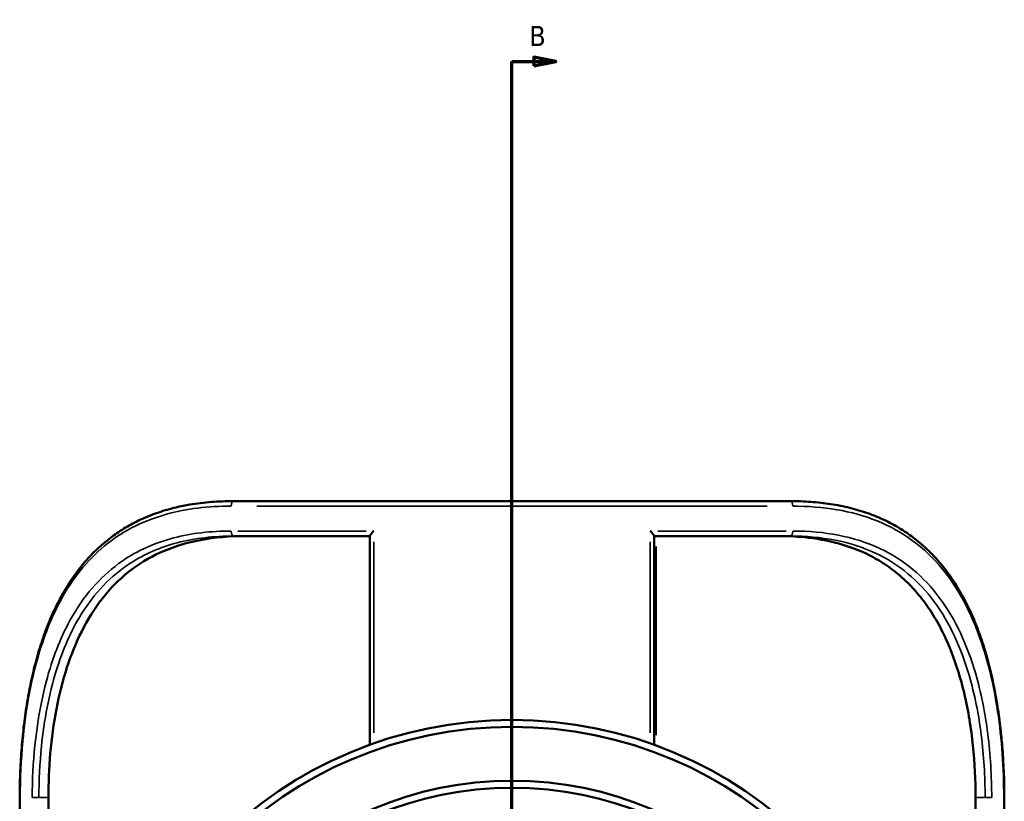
# Model space of a CAD drawing. Header units: inches. Extents: x -6.9 to 51.6, y -5.9 to 38.
# Tile 7 of 10: x 14.3 to 23.1, y 30.1 to 37.1. Entities that reach past the tile are written whole.
import ezdxf

# ---------------------------------------------------------------- set-up
doc = ezdxf.new("R2010")
doc.units = ezdxf.units.IN
doc.header["$MEASUREMENT"] = 0
for name, color, linetype, lineweight in [('Section Line (ANSI)', 7, 'Continuous', 70), ('Visible (ANSI)', 7, 'Continuous', 50), ('Visible Narrow (ANSI)', 7, 'Continuous', 35)]:
    doc.layers.add(name, color=color, linetype=linetype, lineweight=lineweight)
doc.styles.add('Label Text (ANSI)', font='tahoma.ttf')

# ---------------------------------------------------------------- blocks, each defined once
blk = doc.blocks.new('2dTransSection0')
at = {"layer": 'Section Line (ANSI)', "linetype": 'Continuous'}
for p, q in [((19.0862, 36.7408), (18.8894, 36.7801)), ((18.8894, 36.7801), (18.8894, 36.7014)), ((18.6925, 36.3647), (18.6925, 36.7408)), ((18.6925, 36.7408), (18.8894, 36.7408)), ((18.8894, 36.7408), (19.0862, 36.7408)), ((18.8894, 36.7014), (19.0862, 36.7408)), ((18.6925, 19.6843), (18.6925, 20.0604)), ((18.6925, 19.6843), (18.8894, 19.6843)), ((19.0862, 19.6843), (18.8894, 19.7237)), ((18.8894, 19.7237), (18.8894, 19.6449)), ((18.8894, 19.6843), (19.0862, 19.6843)), ((18.8894, 19.6449), (19.0862, 19.6843))]:
    blk.add_line(p, q, dxfattribs=at)
at = {"layer": 'Section Line (ANSI)'}
blk.add_line((18.6925, 19.6843), (18.6925, 36.7408), dxfattribs=at)
at = {"layer": 'Section Line (ANSI)', "linetype": 'Continuous', "flags": 128}
for points in [[(18.8894, 36.7014), (19.0862, 36.7408), (18.8894, 36.7801), (18.8894, 36.7014)], [(18.8894, 19.6449), (19.0862, 19.6843), (18.8894, 19.7237), (18.8894, 19.6449)]]:
    blk.add_lwpolyline(points, dxfattribs=at)
at = {"layer": 'Section Line (ANSI)'}
for points in [[(18.8894, 36.7014), (19.0862, 36.7408), (18.8894, 36.7801), (18.8894, 36.7014)], [(18.8894, 19.6449), (19.0862, 19.6843), (18.8894, 19.7237), (18.8894, 19.6449)]]:
    blk.add_solid(points, dxfattribs=at)
at = {"layer": 'Section Line (ANSI)', "char_height": 0.18, "attachment_point": 7, "style": 'Label Text (ANSI)'}
for insert in [(18.8483, 36.8786), (18.8483, 19.3665)]:
    blk.add_mtext('B', dxfattribs=dict(at, insert=insert))

msp = doc.modelspace()

# ---------------------------------------------------------------- linework, layer by layer
at = {"layer": 'Visible (ANSI)'}
for p, q in [((16.1998, 32.8008), (21.1853, 32.8008)), ((17.4199, 32.4876), (16.1998, 32.4876)), ((17.4199, 30.6176), (17.4199, 32.4891)), ((19.9652, 32.4891), (19.9652, 30.6176)), ((21.1853, 32.4876), (19.9652, 32.4876)), ((14.2832, 24.0558), (14.2832, 30.1458)), ((14.5404, 30.1458), (14.5404, 24.0558)), ((22.8447, 30.1458), (22.8447, 24.0558)), ((23.1019, 30.1458), (23.1019, 24.0558))]:
    msp.add_line(p, q, dxfattribs=at)
for radius in [3.74, 3.6774, 3.1945, 3.1319]:
    msp.add_circle((18.6925, 27.1008), radius, dxfattribs=at)
for points, knots in [([(14.2832, 30.1458), (14.2832, 30.2164), (14.2845, 30.287), (14.2897, 30.4277), (14.2936, 30.4979), (14.3042, 30.6374), (14.3108, 30.7067), (14.3267, 30.844), (14.3361, 30.912), (14.3578, 31.0462), (14.37, 31.1124), (14.3975, 31.2424), (14.4127, 31.3063), (14.4463, 31.4311), (14.4646, 31.4921), (14.5044, 31.6107), (14.5258, 31.6683), (14.5718, 31.7796), (14.5963, 31.8333), (14.6485, 31.9364), (14.676, 31.9859), (14.7342, 32.0804), (14.7647, 32.1254), (14.8286, 32.2108), (14.862, 32.2513), (14.9316, 32.3276), (14.9678, 32.3636), (15.0429, 32.431), (15.0819, 32.4625), (15.1628, 32.5213), (15.2047, 32.5486), (15.2916, 32.5989), (15.3366, 32.622), (15.43, 32.6642), (15.4784, 32.6832), (15.5788, 32.7172), (15.631, 32.7321), (15.725, 32.7544), (15.7664, 32.7627), (15.8714, 32.7805), (15.9357, 32.7882), (16.0663, 32.7984), (16.1326, 32.8008), (16.1998, 32.8008)], [0, 0, 0, 0, 0.533626, 0.533626, 1.067324, 1.067324, 1.601148, 1.601148, 2.13494, 2.13494, 2.668163, 2.668163, 3.1998, 3.1998, 3.728398, 3.728398, 4.252299, 4.252299, 4.769864, 4.769864, 5.279755, 5.279755, 5.781272, 5.781272, 6.274716, 6.274716, 6.761591, 6.761591, 7.244543, 7.244543, 7.727125, 7.727125, 8.213538, 8.213538, 8.70837, 8.70837, 9.216334, 9.216334, 9.605924, 9.605924, 10.19031, 10.19031, 10.774695, 10.774695, 10.774695, 10.774695]), ([(21.1853, 32.8008), (21.2472, 32.8008), (21.3084, 32.7988), (21.4291, 32.7901), (21.4886, 32.7836), (21.6054, 32.7656), (21.6628, 32.7542), (21.7736, 32.7268), (21.827, 32.7108), (21.9294, 32.6746), (21.9784, 32.6544), (22.0726, 32.6099), (22.1177, 32.5857), (22.2044, 32.5332), (22.246, 32.5049), (22.3259, 32.4444), (22.3642, 32.4121), (22.4379, 32.3434), (22.4732, 32.3069), (22.541, 32.2298), (22.5734, 32.1892), (22.6354, 32.1035), (22.665, 32.0585), (22.7213, 31.9642), (22.748, 31.9149), (22.7986, 31.8122), (22.8223, 31.7587), (22.867, 31.648), (22.8878, 31.5907), (22.9265, 31.4725), (22.9443, 31.4117), (22.977, 31.2872), (22.9918, 31.2234), (23.0187, 31.0934), (23.0306, 31.0272), (23.0514, 30.8945), (23.0603, 30.828), (23.0737, 30.7105), (23.0786, 30.6598), (23.0892, 30.5325), (23.094, 30.4555), (23.1003, 30.3009), (23.1019, 30.2234), (23.1019, 30.1458)], [0, 0, 0, 0, 0.538732, 0.538732, 1.077464, 1.077464, 1.616196, 1.616196, 2.139664, 2.139664, 2.64537, 2.64537, 3.138452, 3.138452, 3.623787, 3.623787, 4.106052, 4.106052, 4.589447, 4.589447, 5.07737, 5.07737, 5.572137, 5.572137, 6.07493, 6.07493, 6.585906, 6.585906, 7.104345, 7.104345, 7.628887, 7.628887, 8.157877, 8.157877, 8.689714, 8.689714, 9.210945, 9.210945, 9.601868, 9.601868, 10.188252, 10.188252, 10.774637, 10.774637, 10.774637, 10.774637]), ([(16.2981, 32.4876), (16.2832, 32.4876), (16.2682, 32.4875), (16.1124, 32.4847), (15.9784, 32.4698), (15.7482, 32.4195), (15.6422, 32.3856), (15.4407, 32.2936), (15.3451, 32.2355), (15.1704, 32.0964), (15.091, 32.0152), (14.9509, 31.8353), (14.8901, 31.7366), (14.7891, 31.5353), (14.7446, 31.426), (14.6686, 31.1916), (14.6371, 31.0665), (14.5874, 30.808), (14.5693, 30.6745), (14.5458, 30.4076), (14.5404, 30.2743), (14.5404, 30.1458)], [-31.003889, -31.003889, -31.003889, -31.003889, -30.879273, -30.879273, -29.695135, -29.695135, -28.674596, -28.674596, -27.654056, -27.654056, -26.633516, -26.633516, -25.612976, -25.612976, -24.634184, -24.634184, -23.655393, -23.655393, -22.676601, -22.676601, -21.69781, -21.69781, -21.69781, -21.69781]), ([(17.4537, 32.5327), (17.4536, 32.5326), (17.4535, 32.5326), (17.4489, 32.5278), (17.4445, 32.523), (17.4365, 32.5141), (17.4329, 32.5098), (17.4266, 32.5017), (17.4239, 32.498), (17.4208, 32.4926), (17.42, 32.4907), (17.4199, 32.4893), (17.4199, 32.4892), (17.4199, 32.4891)], [-0.0006779, -0.0006779, -0.0006779, -0.0006779, 0, 0, 0.0510078, 0.0510078, 0.0996119, 0.0996119, 0.149274, 0.149274, 0.1864773, 0.1864773, 0.1890421, 0.1890421, 0.1890421, 0.1890421]), ([(19.9314, 32.5327), (19.9314, 32.5326), (19.9315, 32.5326), (19.9362, 32.5278), (19.9406, 32.523), (19.9485, 32.5141), (19.9522, 32.5098), (19.9585, 32.5017), (19.9611, 32.498), (19.9643, 32.4926), (19.9651, 32.4907), (19.9652, 32.4893), (19.9652, 32.4892), (19.9652, 32.4891)], [-0.5157377, -0.5157377, -0.5157377, -0.5157377, -0.5149082, -0.5149082, -0.4525012, -0.4525012, -0.3930349, -0.3930349, -0.3322743, -0.3322743, -0.2867568, -0.2867568, -0.2836188, -0.2836188, -0.2836188, -0.2836188]), ([(21.0869, 32.4876), (21.175, 32.4876), (21.2625, 32.483), (21.4551, 32.4606), (21.559, 32.4395), (21.7539, 32.3805), (21.8449, 32.3425), (21.9742, 32.2726), (22.0214, 32.2435), (22.1137, 32.1781), (22.1587, 32.1417), (22.2445, 32.0628), (22.2851, 32.0203), (22.3605, 31.9317), (22.3952, 31.8856), (22.4968, 31.7356), (22.5596, 31.6173), (22.6663, 31.358), (22.7103, 31.2169), (22.7793, 30.9214), (22.8044, 30.7668), (22.8371, 30.455), (22.8447, 30.2979), (22.8447, 30.1458)], [35.016285, 35.016285, 35.016285, 35.016285, 35.740001, 35.740001, 36.6558, 36.6558, 37.571599, 37.571599, 38.088169, 38.088169, 38.604739, 38.604739, 39.12131, 39.12131, 39.63788, 39.63788, 40.796948, 40.796948, 41.956017, 41.956017, 43.115085, 43.115085, 44.274153, 44.274153, 44.274153, 44.274153])]:
    msp.add_open_spline(points, degree=3, knots=knots, dxfattribs=at)
at = {"layer": 'Visible Narrow (ANSI)'}
for p, q in [((20.9774, 32.7558), (16.4077, 32.7558)), ((16.2369, 32.5327), (17.3867, 32.5327)), ((19.9984, 32.5327), (21.1482, 32.5327)), ((17.4537, 30.7248), (17.4537, 32.4375)), ((19.9314, 32.4375), (19.9314, 30.7248)), ((19.9829, 30.705), (19.9829, 32.3938)), ((14.2832, 30.1458), (14.2877, 30.1458)), ((14.3978, 30.1458), (14.4523, 30.1458)), ((14.5361, 30.1458), (14.4596, 30.1458)), ((22.9254, 30.1458), (22.8489, 30.1458)), ((22.9872, 30.1458), (22.9328, 30.1458)), ((23.1019, 30.1458), (23.0973, 30.1458))]:
    msp.add_line(p, q, dxfattribs=at)
for centre, major_axis, start_param, end_param in [((16.1998, 32.7558), (0, 0.0451), 0.07854, 1.492257), ((21.1853, 32.7558), (0, 0.0451), 4.790929, 6.204645), ((16.1998, 32.5327), (0, -0.0451), 4.790929, 6.204645), ((21.1853, 32.5327), (0, -0.0451), 0.07854, 1.492257)]:
    msp.add_ellipse(centre, major_axis=major_axis, ratio=0.507544, start_param=start_param, end_param=end_param, dxfattribs=at)
for points, knots in [([(14.2882, 30.1458), (14.2882, 30.315), (14.2958, 30.4841), (14.3347, 30.9032), (14.3765, 31.1489), (14.497, 31.583), (14.5723, 31.7745), (14.776, 32.134), (14.9104, 32.2957), (15.2246, 32.5417), (15.4023, 32.6287), (15.778, 32.7332), (15.9732, 32.7558), (16.1769, 32.7558)], [0, 0, 0, 0, 1.288819, 1.288819, 3.254921, 3.254921, 5.04112, 5.04112, 7.056317, 7.056317, 8.989691, 8.989691, 10.774695, 10.774695, 10.774695, 10.774695]), ([(21.2082, 32.7558), (21.3439, 32.7558), (21.4758, 32.7458), (21.7285, 32.7027), (21.8492, 32.6695), (22.0767, 32.5775), (22.1833, 32.5184), (22.3787, 32.3746), (22.4673, 32.2899), (22.6804, 32.0305), (22.7869, 31.8341), (22.9482, 31.4002), (23.0047, 31.1641), (23.079, 30.6675), (23.0969, 30.4066), (23.0969, 30.1458)], [0, 0, 0, 0, 1.1896, 1.1896, 2.3792, 2.3792, 3.580303, 3.580303, 4.781406, 4.781406, 6.812938, 6.812938, 8.787163, 8.787163, 10.774637, 10.774637, 10.774637, 10.774637]), ([(16.1769, 32.5327), (15.9971, 32.5327), (15.8239, 32.5135), (15.5078, 32.4309), (15.364, 32.3694), (15.0557, 32.1702), (14.9048, 32.012), (14.6896, 31.666), (14.6134, 31.4913), (14.4882, 31.087), (14.444, 30.8532), (14.4037, 30.4585), (14.396, 30.3022), (14.396, 30.1458)], [-9.880175, -9.880175, -9.880175, -9.880175, -8.304499, -8.304499, -6.799083, -6.799083, -4.718426, -4.718426, -3.066289, -3.066289, -1.191437, -1.191437, 0, 0, 0, 0]), ([(14.4554, 30.1458), (14.4554, 30.2992), (14.4629, 30.4526), (14.5021, 30.8398), (14.5452, 31.0692), (14.6674, 31.4659), (14.7417, 31.6373), (14.9521, 31.9768), (15.0998, 32.132), (15.4018, 32.3274), (15.5428, 32.3878), (15.853, 32.4688), (16.0231, 32.4876), (16.1998, 32.4876)], [0, 0, 0, 0, 1.191437, 1.191437, 3.066289, 3.066289, 4.718426, 4.718426, 6.799083, 6.799083, 8.304499, 8.304499, 9.880175, 9.880175, 9.880175, 9.880175]), ([(21.1853, 32.4876), (21.3238, 32.4876), (21.4582, 32.4761), (21.7144, 32.4261), (21.8361, 32.3876), (22.0534, 32.2856), (22.1503, 32.2242), (22.327, 32.0773), (22.4067, 31.9918), (22.6126, 31.7114), (22.7146, 31.4878), (22.8362, 31.0709), (22.8719, 30.8907), (22.9184, 30.5222), (22.9297, 30.334), (22.9297, 30.1458)], [0, 0, 0, 0, 1.235332, 1.235332, 2.470665, 2.470665, 3.611047, 3.611047, 4.75143, 4.75143, 6.931969, 6.931969, 8.418574, 8.418574, 9.880068, 9.880068, 9.880068, 9.880068]), ([(22.989, 30.1458), (22.989, 30.3376), (22.9775, 30.5294), (22.9297, 30.9051), (22.8931, 31.0887), (22.7685, 31.5136), (22.664, 31.7415), (22.4534, 32.0273), (22.372, 32.1145), (22.1916, 32.2642), (22.0926, 32.3268), (21.871, 32.4307), (21.7469, 32.47), (21.4859, 32.521), (21.3491, 32.5327), (21.2082, 32.5327)], [-9.880068, -9.880068, -9.880068, -9.880068, -8.418574, -8.418574, -6.931969, -6.931969, -4.75143, -4.75143, -3.611047, -3.611047, -2.470665, -2.470665, -1.235332, -1.235332, 0, 0, 0, 0])]:
    msp.add_open_spline(points, degree=3, knots=knots, dxfattribs=at)

# ---------------------------------------------------------------- block references
at = {"layer": 'Section Line (ANSI)'}
msp.add_blockref('2dTransSection0', (0, 0), dxfattribs=at)

doc.saveas('drawing.dxf')
